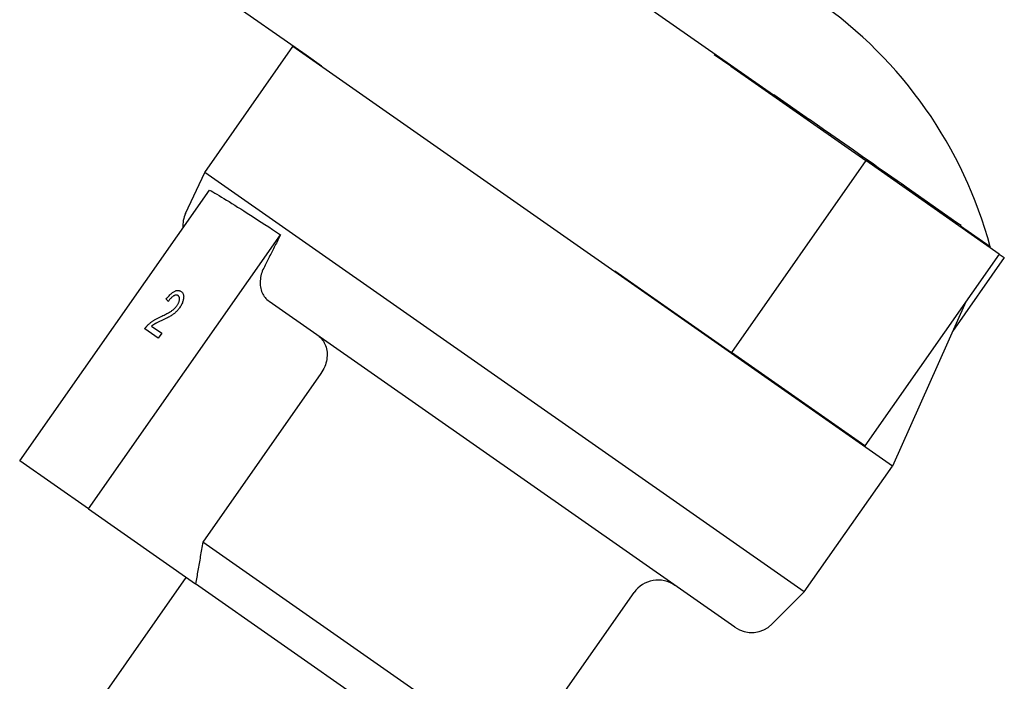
# Model space of a CAD drawing. Header units: millimetres. Extents: x 81 to 326, y -65 to 264.
# Tile 4 of 12: x 135 to 203, y 100 to 145. Entities that reach past the tile are written whole.
import ezdxf

# ---------------------------------------------------------------- set-up
doc = ezdxf.new("R2010")
doc.units = ezdxf.units.MM
doc.layers.add('Detail', color=2, linetype='Continuous')

msp = doc.modelspace()

# ---------------------------------------------------------------- linework, layer by layer
at = {"layer": 'Detail'}
for p, q in [((186.839, 139.579), (165.804, 154.308)), ((146.087, 148.522), (154.912, 142.342)), ((147.993, 134.307), (154.015, 142.908)), ((154.052, 142.944), (154.015, 142.908)), ((194.973, 114.229), (154.015, 142.908)), ((154.912, 142.342), (155.977, 141.596)), ((183.93, 141.556), (182.802, 142.346)), ((183.93, 141.556), (193.142, 135.106)), ((186.811, 139.539), (186.868, 139.621)), ((186.868, 139.621), (189.306, 137.914)), ((189.248, 137.832), (189.306, 137.914)), ((190.169, 137.309), (189.306, 137.914)), ((190.111, 137.228), (190.169, 137.309)), ((190.264, 137.243), (190.169, 137.309)), ((190.764, 136.893), (190.264, 137.243)), ((190.707, 136.811), (190.764, 136.893)), ((192.307, 135.812), (190.764, 136.893)), ((192.906, 135.393), (192.307, 135.812)), ((192.849, 135.311), (192.906, 135.393)), ((193.669, 134.858), (192.906, 135.393)), ((193.142, 135.106), (183.965, 121.999)), ((202.263, 128.719), (193.142, 135.106)), ((193.612, 134.776), (193.669, 134.858)), ((194, 134.627), (193.669, 134.858)), ((193.943, 134.545), (194, 134.627)), ((194.627, 134.188), (194, 134.627)), ((146.685, 131.502), (147.993, 134.307)), ((188.95, 105.628), (147.993, 134.307)), ((194.57, 134.106), (194.627, 134.188)), ((195.293, 133.722), (194.627, 134.188)), ((195.235, 133.64), (195.293, 133.722)), ((195.624, 133.49), (195.293, 133.722)), ((195.566, 133.408), (195.624, 133.49)), ((195.915, 133.286), (195.624, 133.49)), ((195.858, 133.204), (195.915, 133.286)), ((196.519, 132.863), (195.915, 133.286)), ((135.354, 114.591), (148.315, 133.1)), ((196.461, 132.781), (196.519, 132.863)), ((199.373, 130.865), (196.519, 132.863)), ((199.315, 130.783), (199.373, 130.865)), ((199.656, 130.667), (199.373, 130.865)), ((199.598, 130.585), (199.656, 130.667)), ((201.654, 129.206), (199.627, 130.625)), ((140.052, 111.302), (153.175, 130.045)), ((201.654, 129.206), (201.633, 129.16)), ((202.263, 128.719), (193.086, 115.612)), ((202.611, 128.476), (199.077, 123.429)), ((202.263, 128.719), (202.611, 128.476)), ((175.998, 127.577), (177.315, 126.655)), ((177.315, 126.655), (183.965, 121.999)), ((146.381, 126.167), (146.381, 126.167)), ((145.504, 125.491), (145.504, 125.491)), ((184.202, 103.216), (152.39, 125.491)), ((199.986, 125.466), (194.973, 114.229)), ((144.36, 123.797), (145.059, 123.308)), ((144.822, 122.969), (143.899, 123.615)), ((145.059, 123.308), (144.822, 122.969)), ((145.059, 123.308), (144.822, 122.969)), ((145.059, 123.308), (145.059, 123.308)), ((144.822, 122.969), (144.822, 122.969)), ((193.086, 115.612), (183.965, 121.999)), ((155.934, 120.568), (147.863, 109.04)), ((140.052, 111.302), (135.354, 114.591)), ((188.95, 105.628), (194.973, 114.229)), ((140.052, 111.302), (147.37, 106.178)), ((169.255, 94.061), (147.863, 109.04)), ((140.643, 97.92), (146.736, 106.622)), ((166.519, 92.769), (147.37, 106.178)), ((186.762, 103.44), (188.95, 105.628)), ((169.255, 94.061), (177.327, 105.589))]:
    msp.add_line(p, q, dxfattribs=at)
at = {"layer": 'Detail', "flags": 128}
for points in [[(148.315, 133.1), (148.431, 133.036), (148.555, 132.965), (148.688, 132.888), (148.829, 132.805), (148.978, 132.716), (149.135, 132.622), (149.301, 132.522), (149.474, 132.416), (149.655, 132.305), (149.844, 132.188), (150.04, 132.065), (150.243, 131.938), (150.454, 131.805), (150.671, 131.667), (150.895, 131.525), (151.126, 131.377), (151.363, 131.225), (151.606, 131.068), (151.855, 130.907), (152.109, 130.742), (152.369, 130.573), (152.633, 130.401), (152.902, 130.224), (153.175, 130.045)], [(153.175, 130.045), (153.127, 129.949), (153.079, 129.853), (153.03, 129.758), (152.982, 129.662), (152.934, 129.566), (152.885, 129.471), (152.837, 129.376), (152.789, 129.28), (152.741, 129.185), (152.692, 129.09), (152.644, 128.995), (152.596, 128.9), (152.548, 128.805), (152.5, 128.71), (152.452, 128.615), (152.404, 128.52), (152.357, 128.425), (152.309, 128.331), (152.261, 128.236), (152.213, 128.142), (152.165, 128.047), (152.118, 127.953), (152.07, 127.859), (152.022, 127.765)], [(152.022, 127.765), (151.971, 127.657), (151.926, 127.549), (151.888, 127.441), (151.856, 127.337), (151.83, 127.23), (151.808, 127.119), (151.792, 127.007), (151.782, 126.894), (151.777, 126.784), (151.779, 126.679), (151.786, 126.578), (151.801, 126.476), (151.821, 126.373), (151.847, 126.271), (151.879, 126.173), (151.916, 126.079), (151.956, 125.992), (152.002, 125.91), (152.055, 125.83), (152.114, 125.752), (152.178, 125.678), (152.246, 125.609), (152.317, 125.546), (152.39, 125.491)], [(145.364, 125.644), (145.413, 125.708), (145.463, 125.768), (145.511, 125.825), (145.559, 125.878), (145.606, 125.927), (145.653, 125.973), (145.699, 126.015), (145.745, 126.053), (145.79, 126.088), (145.835, 126.12), (145.879, 126.147), (145.923, 126.172), (145.966, 126.192), (146.008, 126.209), (146.049, 126.221), (146.089, 126.231), (146.128, 126.236), (146.167, 126.238), (146.204, 126.235), (146.241, 126.229), (146.277, 126.219), (146.312, 126.206), (146.347, 126.188), (146.381, 126.167)], [(146.173, 125.879), (146.152, 125.892), (146.13, 125.903), (146.108, 125.911), (146.084, 125.916), (146.06, 125.918), (146.036, 125.918), (146.01, 125.915), (145.984, 125.91), (145.957, 125.902), (145.929, 125.892), (145.9, 125.878), (145.871, 125.862), (145.841, 125.844), (145.811, 125.824), (145.781, 125.801), (145.751, 125.775), (145.72, 125.748), (145.69, 125.718), (145.659, 125.686), (145.628, 125.652), (145.597, 125.615), (145.566, 125.576), (145.535, 125.535), (145.504, 125.491)], [(146.173, 125.879), (146.152, 125.892), (146.13, 125.903), (146.108, 125.911), (146.084, 125.916), (146.06, 125.918), (146.036, 125.918), (146.01, 125.915), (145.984, 125.91), (145.957, 125.902), (145.929, 125.891), (145.9, 125.878), (145.871, 125.862), (145.841, 125.844), (145.811, 125.824), (145.781, 125.801), (145.751, 125.775), (145.721, 125.748), (145.69, 125.718), (145.659, 125.686), (145.629, 125.652), (145.598, 125.615), (145.566, 125.576), (145.535, 125.535), (145.504, 125.491)], [(146.096, 125.194), (146.119, 125.229), (146.141, 125.263), (146.161, 125.298), (146.18, 125.332), (146.197, 125.366), (146.212, 125.4), (146.225, 125.434), (146.237, 125.468), (146.247, 125.501), (146.255, 125.534), (146.262, 125.567), (146.267, 125.6), (146.27, 125.632), (146.271, 125.662), (146.27, 125.691), (146.267, 125.718), (146.262, 125.744), (146.255, 125.768), (146.246, 125.791), (146.236, 125.811), (146.223, 125.831), (146.208, 125.848), (146.191, 125.865), (146.173, 125.879)], [(146.381, 126.167), (146.413, 126.142), (146.442, 126.115), (146.467, 126.085), (146.49, 126.053), (146.509, 126.018), (146.525, 125.981), (146.537, 125.941), (146.546, 125.899), (146.552, 125.855), (146.555, 125.809), (146.554, 125.759), (146.55, 125.708), (146.542, 125.655), (146.532, 125.602), (146.519, 125.549), (146.504, 125.495), (146.485, 125.441), (146.464, 125.386), (146.44, 125.332), (146.414, 125.277), (146.384, 125.221), (146.351, 125.165), (146.316, 125.109), (146.278, 125.053)], [(146.381, 126.167), (146.413, 126.142), (146.442, 126.115), (146.467, 126.085), (146.49, 126.053), (146.509, 126.018), (146.525, 125.981), (146.537, 125.941), (146.546, 125.899), (146.552, 125.855), (146.555, 125.808), (146.554, 125.759), (146.55, 125.708), (146.542, 125.655), (146.532, 125.602), (146.52, 125.549), (146.504, 125.495), (146.486, 125.441), (146.464, 125.386), (146.44, 125.332), (146.414, 125.276), (146.384, 125.221), (146.352, 125.165), (146.316, 125.109), (146.278, 125.053)], [(144.981, 124.437), (145.061, 124.475), (145.138, 124.512), (145.212, 124.547), (145.282, 124.582), (145.348, 124.616), (145.411, 124.649), (145.471, 124.681), (145.527, 124.712), (145.58, 124.742), (145.629, 124.772), (145.674, 124.8), (145.715, 124.828), (145.755, 124.856), (145.792, 124.884), (145.829, 124.913), (145.864, 124.942), (145.898, 124.972), (145.93, 125.002), (145.961, 125.033), (145.991, 125.064), (146.019, 125.096), (146.046, 125.128), (146.072, 125.161), (146.096, 125.194)], [(145.504, 125.491), (145.498, 125.498), (145.492, 125.504), (145.486, 125.511), (145.48, 125.517), (145.474, 125.523), (145.468, 125.53), (145.462, 125.536), (145.456, 125.543), (145.45, 125.549), (145.445, 125.556), (145.439, 125.562), (145.433, 125.568), (145.427, 125.575), (145.421, 125.581), (145.416, 125.587), (145.41, 125.594), (145.404, 125.6), (145.398, 125.607), (145.392, 125.613), (145.387, 125.619), (145.381, 125.626), (145.375, 125.632), (145.37, 125.638), (145.364, 125.644)], [(144.089, 123.847), (144.117, 123.875), (144.146, 123.903), (144.176, 123.931), (144.205, 123.958), (144.236, 123.984), (144.266, 124.01), (144.298, 124.035), (144.329, 124.06), (144.361, 124.085), (144.394, 124.109), (144.427, 124.132), (144.461, 124.155), (144.496, 124.178), (144.532, 124.2), (144.57, 124.223), (144.609, 124.247), (144.65, 124.27), (144.693, 124.294), (144.737, 124.317), (144.782, 124.341), (144.829, 124.365), (144.878, 124.389), (144.929, 124.413), (144.981, 124.437)], [(146.278, 125.053), (146.247, 125.01), (146.216, 124.969), (146.183, 124.928), (146.149, 124.889), (146.114, 124.85), (146.079, 124.812), (146.042, 124.776), (146.004, 124.74), (145.965, 124.705), (145.924, 124.671), (145.881, 124.637), (145.836, 124.604), (145.789, 124.571), (145.741, 124.539), (145.69, 124.507), (145.638, 124.476), (145.581, 124.443), (145.519, 124.409), (145.45, 124.373), (145.374, 124.335), (145.293, 124.295), (145.205, 124.253), (145.111, 124.208), (145.012, 124.162)], [(146.278, 125.053), (146.247, 125.01), (146.216, 124.969), (146.183, 124.928), (146.149, 124.889), (146.114, 124.85), (146.079, 124.812), (146.042, 124.776), (146.004, 124.74), (145.965, 124.705), (145.924, 124.671), (145.881, 124.637), (145.836, 124.604), (145.789, 124.571), (145.741, 124.539), (145.69, 124.507), (145.638, 124.476), (145.582, 124.443), (145.519, 124.409), (145.45, 124.373), (145.374, 124.335), (145.293, 124.295), (145.205, 124.253), (145.112, 124.208), (145.012, 124.162)], [(143.899, 123.615), (143.906, 123.626), (143.914, 123.636), (143.921, 123.647), (143.929, 123.657), (143.936, 123.668), (143.944, 123.678), (143.951, 123.688), (143.959, 123.698), (143.967, 123.708), (143.974, 123.718), (143.982, 123.728), (143.99, 123.737), (143.998, 123.747), (144.006, 123.756), (144.014, 123.766), (144.022, 123.775), (144.03, 123.784), (144.039, 123.794), (144.047, 123.803), (144.055, 123.812), (144.064, 123.821), (144.072, 123.83), (144.081, 123.838), (144.089, 123.847)], [(145.012, 124.162), (144.957, 124.136), (144.905, 124.112), (144.856, 124.089), (144.811, 124.068), (144.769, 124.047), (144.73, 124.028), (144.694, 124.01), (144.662, 123.993), (144.633, 123.978), (144.607, 123.964), (144.584, 123.951), (144.564, 123.94), (144.546, 123.929), (144.528, 123.917), (144.51, 123.906), (144.493, 123.895), (144.475, 123.883), (144.458, 123.871), (144.442, 123.859), (144.425, 123.847), (144.408, 123.835), (144.392, 123.823), (144.376, 123.81), (144.36, 123.797)], [(145.012, 124.162), (144.957, 124.136), (144.905, 124.112), (144.856, 124.089), (144.811, 124.068), (144.769, 124.047), (144.73, 124.028), (144.694, 124.01), (144.662, 123.993), (144.633, 123.978), (144.607, 123.964), (144.584, 123.951), (144.564, 123.94), (144.546, 123.929), (144.528, 123.917), (144.51, 123.906), (144.493, 123.895), (144.476, 123.883), (144.458, 123.871), (144.442, 123.859), (144.425, 123.847), (144.408, 123.835), (144.392, 123.823), (144.376, 123.81), (144.36, 123.797)], [(155.735, 123.148), (155.817, 123.085), (155.897, 123.013), (155.972, 122.933), (156.043, 122.847), (156.106, 122.758), (156.161, 122.666), (156.208, 122.57), (156.25, 122.465), (156.286, 122.354), (156.315, 122.239), (156.336, 122.123), (156.35, 122.008), (156.355, 121.892), (156.353, 121.77), (156.343, 121.643), (156.326, 121.516), (156.302, 121.391), (156.272, 121.271), (156.234, 121.152), (156.187, 121.031), (156.132, 120.909), (156.071, 120.789), (156.004, 120.674), (155.934, 120.568)], [(147.863, 109.04), (147.841, 108.915), (147.82, 108.79), (147.798, 108.666), (147.777, 108.542), (147.756, 108.419), (147.734, 108.296), (147.713, 108.174), (147.692, 108.053), (147.671, 107.932), (147.651, 107.811), (147.63, 107.691), (147.609, 107.572), (147.589, 107.453), (147.568, 107.334), (147.548, 107.216), (147.528, 107.099), (147.508, 106.982), (147.488, 106.866), (147.468, 106.75), (147.448, 106.634), (147.428, 106.52), (147.409, 106.405), (147.389, 106.291), (147.37, 106.178)]]:
    msp.add_lwpolyline(points, dxfattribs=at)
at = {"layer": 'Detail'}
for centre, radius, start, end in [((172.594, 121.368), 30.098, 15.09323, 55), ((148.497, 130.657), 1.999, 155, 184.13208), ((178.964, 104.442), 1.999, 55, 145), ((185.348, 104.854), 1.999, 235, 315)]:
    msp.add_arc(centre, radius, start, end, dxfattribs=at)

doc.saveas('drawing.dxf')
